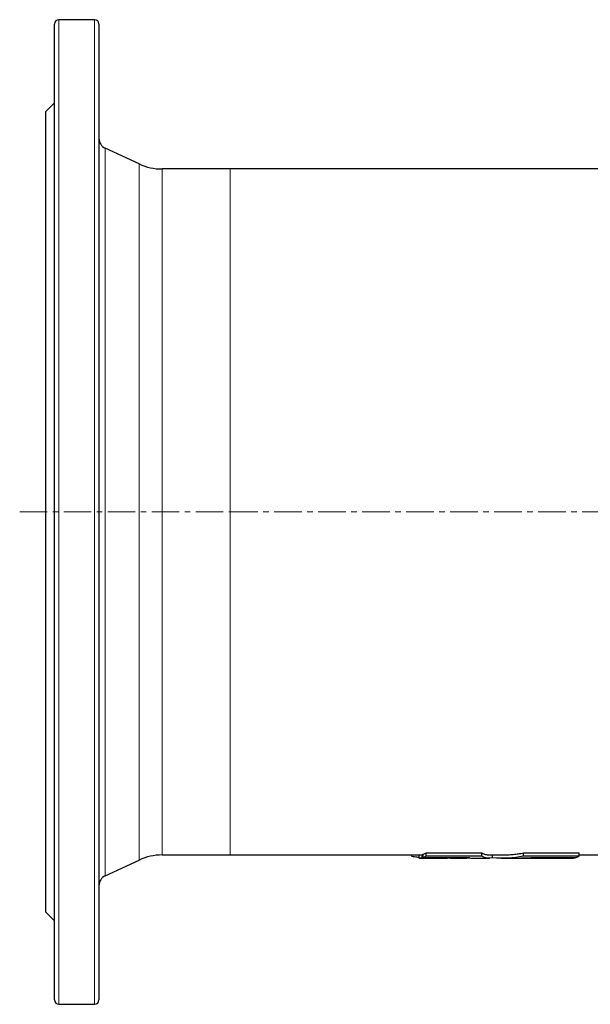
# Model space of a CAD drawing. Header units: millimetres. Extents: x 125 to 1271, y 96 to 1303.
# Tile 1 of 3: x 129 to 393, y 96 to 551. Entities that reach past the tile are written whole.
import ezdxf

# ---------------------------------------------------------------- set-up
doc = ezdxf.new("R2010")
doc.units = ezdxf.units.MM
doc.linetypes.add('CENTERX2', pattern=[20.32, 12.7, -2.54, 2.54, -2.54])
doc.layers.add('FORMAT', color=7, linetype='Continuous')

msp = doc.modelspace()

# ---------------------------------------------------------------- linework, layer by layer
at = {"color": 7, "linetype": 'Continuous', "lineweight": 25}
for p, q in [((163.72, 551.31), (147.22, 551.31)), ((145.22, 98.31), (145.22, 549.31)), ((165.72, 549.31), (165.72, 98.31)), ((145.22, 512.81), (141.22, 508.81)), ((141.22, 138.81), (141.22, 508.81)), ((184.29, 484.65), (168.61, 491.96)), ((226.31, 482.31), (194.86, 482.31)), ((466.63, 482.31), (226.31, 482.31)), ((194.86, 165.31), (226.31, 165.31)), ((226.31, 165.31), (313.6, 165.31)), ((310.17, 164.62), (310.17, 165.31)), ((313.6, 163.81), (313.6, 165.31)), ((314.94, 165.52), (315.47, 165.52)), ((314.94, 164.02), (314.94, 165.52)), ((315.47, 164.19), (315.47, 165.69)), ((316.86, 164.84), (316.86, 166.35)), ((320.21, 163.81), (319.56, 163.82)), ((319.56, 163.81), (326.48, 163.81)), ((327.68, 163.82), (326.48, 163.82)), ((328.1, 163.82), (327.68, 163.82)), ((328.1, 163.81), (335.59, 163.81)), ((334.07, 163.98), (334.07, 164.14)), ((338.48, 163.81), (346.09, 163.81)), ((342.58, 164.73), (342.58, 166.24)), ((346.09, 165.31), (351.56, 165.31)), ((347.48, 163.95), (347.48, 165.31)), ((351.56, 163.81), (359.13, 163.81)), ((361.75, 164.73), (361.75, 166.24)), ((362.01, 163.81), (369.41, 163.81)), ((366.42, 163.98), (366.42, 164.13)), ((372.84, 163.81), (381.34, 163.81)), ((373.95, 163.99), (373.95, 164.15)), ((378.83, 164), (378.83, 164.17)), ((382.2, 163.81), (384.21, 163.81)), ((385.55, 164.02), (385.55, 164.19)), ((387.47, 164.84), (387.47, 166.35)), ((387.47, 165.31), (466.63, 165.31)), ((168.61, 155.65), (184.29, 162.96)), ((141.22, 138.81), (145.22, 134.81)), ((147.22, 96.31), (163.72, 96.31))]:
    msp.add_line(p, q, dxfattribs=at)
at = {"color": 8, "linetype": 'Continuous', "lineweight": 18}
for p, q in [((147.22, 551.31), (147.22, 96.31)), ((163.72, 96.31), (163.72, 551.31)), ((168.61, 491.96), (168.61, 155.65)), ((184.29, 162.96), (184.29, 484.65)), ((194.86, 482.31), (194.86, 165.31)), ((226.31, 482.31), (226.31, 165.31))]:
    msp.add_line(p, q, dxfattribs=at)
at = {"color": 7, "linetype": 'Continuous', "lineweight": 25, "flags": 128}
msp.add_lwpolyline([(313.6, 163.81), (316.91, 163.81), (320.21, 163.81)], dxfattribs=at)
at = {"color": 7, "linetype": 'Continuous', "lineweight": 25}
for centre, radius, start, end in [((147.22, 549.31), 2, 90, 180), ((163.72, 549.31), 2, 0, 90), ((170.72, 496.49), 5, 180, 245), ((194.86, 507.31), 25, 245, 270), ((194.86, 140.31), 25, 90, 115), ((170.72, 151.12), 5, 115, 180), ((147.22, 98.31), 2, 180, 270), ((163.72, 98.31), 2, 270, 0)]:
    msp.add_arc(centre, radius, start, end, dxfattribs=at)
for points, knots in [([(313.6, 164.15), (313.29, 164.18), (312.15, 164.29), (311.01, 164.48), (310.17, 164.62)], [0, 0, 0, 0, 0.2677134, 1, 1, 1, 1]), ([(337.03, 163.98), (336.88, 163.94), (336.45, 163.84), (335.74, 163.79), (334.9, 163.82), (334.34, 163.93), (334.07, 163.98)], [0, 0, 0, 0, 0.155934, 0.437276, 0.718658, 1, 1, 1, 1]), ([(336.41, 164.13), (336.72, 164.05), (337.33, 163.88), (338.02, 163.8), (338.41, 163.81), (338.48, 163.82)], [0, 0, 0, 0, 0.445967, 0.892013, 1, 1, 1, 1]), ([(342.58, 166.24), (342.85, 166.11), (343.4, 165.84), (344.21, 165.56), (345.03, 165.38), (345.65, 165.3), (346.01, 165.31), (346.09, 165.32)], [0, 0, 0, 0, 0.232395, 0.464822, 0.697217, 0.930783, 1, 1, 1, 1]), ([(351.56, 165.32), (351.78, 165.31), (352.8, 165.3), (354.61, 165.38), (356.99, 165.55), (359.37, 165.83), (360.96, 166.11), (361.75, 166.24)], [0, 0, 0, 0, 0.066044, 0.29865, 0.532423, 0.766228, 1, 1, 1, 1]), ([(359.13, 163.82), (359.33, 163.81), (360.44, 163.79), (362.45, 163.88), (364.25, 164.05), (365.15, 164.13)], [0, 0, 0, 0, 0.102062, 0.551071, 1, 1, 1, 1]), ([(366.42, 163.98), (365.62, 163.93), (364, 163.82), (362.05, 163.79), (360.9, 163.83), (360.55, 163.84)], [0, 0, 0, 0, 0.411863, 0.823785, 1, 1, 1, 1]), ([(369.41, 163.82), (370.04, 163.82), (371.56, 163.82), (373.07, 163.93), (373.95, 163.99)], [0, 0, 0, 0, 0.417252, 1, 1, 1, 1]), ([(378.83, 164), (378.77, 163.99), (378.66, 163.97), (378.43, 163.94), (378.13, 163.91), (377.77, 163.88), (377.37, 163.86), (376.91, 163.85), (376.4, 163.83), (375.84, 163.82), (375.25, 163.81), (374.62, 163.81), (373.96, 163.81), (373.26, 163.81), (372.55, 163.81), (371.82, 163.81), (371.08, 163.81), (370.3, 163.81), (369.75, 163.81), (369.46, 163.81), (369.45, 163.81)], [0, 0, 0, 0, 0.057462, 0.114925, 0.174055, 0.233185, 0.290652, 0.348118, 0.407257, 0.466396, 0.523828, 0.581259, 0.640358, 0.699456, 0.756918, 0.81438, 0.87351, 0.93264, 0.996899, 1, 1, 1, 1]), ([(381.34, 163.81), (381.46, 163.81), (381.77, 163.81), (382.04, 163.81), (382.2, 163.81)], [0, 0, 0, 0, 0.3909934, 1, 1, 1, 1])]:
    msp.add_open_spline(points, degree=3, knots=knots, dxfattribs=at)
for points in [[(313.6, 165.31), (314.04, 165.33), (314.49, 165.4), (314.94, 165.52)], [(314.94, 164.02), (314.49, 163.9), (314.04, 163.83), (313.6, 163.81)], [(334.07, 163.98), (327.69, 163.99), (321.31, 164), (314.94, 164.02)], [(315.47, 165.69), (315.93, 165.86), (316.4, 166.08), (316.86, 166.35)], [(316.86, 164.84), (316.4, 164.57), (315.93, 164.35), (315.47, 164.19)], [(315.47, 164.19), (322.45, 164.16), (329.43, 164.14), (336.41, 164.13)], [(316.86, 166.35), (325.43, 166.29), (334.01, 166.26), (342.58, 166.24)], [(342.58, 164.73), (334.01, 164.75), (325.43, 164.78), (316.86, 164.84)], [(347.48, 163.95), (345.85, 163.61), (344.21, 163.87), (342.58, 164.73)], [(361.75, 164.73), (357.01, 163.87), (352.25, 163.61), (347.48, 163.95)], [(361.75, 166.24), (370.33, 166.26), (378.9, 166.29), (387.47, 166.35)], [(387.47, 164.84), (378.9, 164.78), (370.33, 164.75), (361.75, 164.73)], [(365.15, 164.13), (372.13, 164.14), (379.11, 164.16), (386.09, 164.19)], [(373.95, 163.99), (371.44, 163.99), (368.93, 163.98), (366.42, 163.98)], [(385.55, 164.02), (383.31, 164.01), (381.07, 164.01), (378.83, 164)], [(384.21, 163.81), (384.66, 163.83), (385.11, 163.9), (385.55, 164.02)], [(386.09, 164.19), (386.55, 164.35), (387.01, 164.57), (387.47, 164.84)]]:
    msp.add_open_spline(points, degree=3, dxfattribs=at)
at = {"layer": 'FORMAT', "linetype": 'CENTERX2', "lineweight": 18}
for p, q in [((129.11, 323.81), (226.31, 323.81)), ((226.31, 323.81), (466.63, 323.81))]:
    msp.add_line(p, q, dxfattribs=at)

doc.saveas('drawing.dxf')
